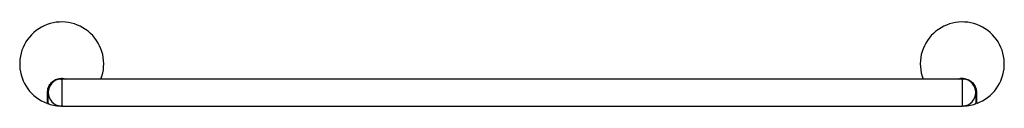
# Model space of a CAD drawing. Header units: millimetres. Extents: x 3827.809 to 3828.465, y 1930.621 to 1930.677.
import ezdxf

# ---------------------------------------------------------------- set-up
doc = ezdxf.new("R2010")
doc.units = ezdxf.units.MM
doc.layers.add('SANINDUSA', color=3, linetype='Continuous')

msp = doc.modelspace()

# ---------------------------------------------------------------- linework, layer by layer
at = {"layer": 'SANINDUSA'}
for p, q in [((3827.83621, 1930.63871), (3827.83674, 1930.63872)), ((3828.43674, 1930.63872), (3827.83674, 1930.63872)), ((3827.83674, 1930.63872), (3827.83674, 1930.62072)), ((3828.43674, 1930.63872), (3828.43674, 1930.62072)), ((3827.8272, 1930.62336), (3827.8272, 1930.62965)), ((3827.82774, 1930.62257), (3827.82774, 1930.62972)), ((3828.44574, 1930.62972), (3828.44574, 1930.62257)), ((3828.44627, 1930.62965), (3828.44627, 1930.62336)), ((3827.83674, 1930.62072), (3828.43674, 1930.62072)), ((3828.43727, 1930.62074), (3828.43681, 1930.62073))]:
    msp.add_line(p, q, dxfattribs=at)
for centre, radius, start, end in [((3827.83674, 1930.64872), 0.028, 339.07517, 249.98035), ((3828.43674, 1930.64872), 0.028, 290.01965, 200.92483), ((3827.83674, 1930.62972), 0.009, 93.37229, 266.62771), ((3827.83624, 1930.63821), 0.0005, 0, 93.37229), ((3828.43724, 1930.63821), 0.0005, 86.62771, 180), ((3828.43674, 1930.62972), 0.009, 273.37229, 86.62771), ((3827.82824, 1930.62257), 0.0005, 180, 251.99555), ((3827.83674, 1930.64872), 0.028, 251.99555, 270), ((3827.83624, 1930.62124), 0.0005, 266.62771, 0), ((3828.43674, 1930.64872), 0.028, 270, 288.00445), ((3828.43724, 1930.62124), 0.0005, 180, 273.37229), ((3828.44524, 1930.62257), 0.0005, 288.00445, 0)]:
    msp.add_arc(centre, radius, start, end, dxfattribs=at)
for points, knots in [([(3827.8272, 1930.62965), (3827.82732, 1930.63076), (3827.82754, 1930.63297), (3827.82929, 1930.6359), (3827.83185, 1930.63807), (3827.83493, 1930.63916), (3827.83754, 1930.63935), (3827.8389, 1930.63886), (3827.83927, 1930.63872)], [0, 0, 0, 0, 0.193127, 0.386396, 0.57546, 0.757225, 0.932955, 1, 1, 1, 1]), ([(3828.43417, 1930.63872), (3828.43445, 1930.63883), (3828.43569, 1930.63934), (3828.43817, 1930.63921), (3828.44115, 1930.6383), (3828.44369, 1930.63642), (3828.44551, 1930.63382), (3828.44621, 1930.63141), (3828.44626, 1930.63), (3828.44627, 1930.62965)], [0, 0, 0, 0, 0.050192, 0.225484, 0.398314, 0.572845, 0.752493, 0.938932, 1, 1, 1, 1]), ([(3828.43674, 1930.63872), (3828.43697, 1930.63871), (3828.43726, 1930.63871), (3828.43727, 1930.63871), (3828.43727, 1930.63871)], [0, 0, 0, 0, 0.828969, 1, 1, 1, 1]), ([(3827.82715, 1930.62241), (3827.82715, 1930.62243), (3827.82716, 1930.62246), (3827.82717, 1930.62271), (3827.82719, 1930.62302), (3827.8272, 1930.62326), (3827.8272, 1930.62336)], [0, 0, 0, 0, 0.272141, 0.543056, 0.819147, 1, 1, 1, 1]), ([(3828.44627, 1930.62336), (3828.44628, 1930.6232), (3828.4463, 1930.62289), (3828.44632, 1930.62256), (3828.44632, 1930.62243), (3828.44632, 1930.62242), (3828.44632, 1930.62241)], [0, 0, 0, 0, 0.297968, 0.598449, 0.885894, 1, 1, 1, 1]), ([(3827.83673, 1930.62073), (3827.8365, 1930.62073), (3827.83622, 1930.62074), (3827.83621, 1930.62074), (3827.83621, 1930.62074)], [0, 0, 0, 0, 0.825431, 1, 1, 1, 1])]:
    msp.add_open_spline(points, degree=3, knots=knots, dxfattribs=at)

doc.saveas('drawing.dxf')
